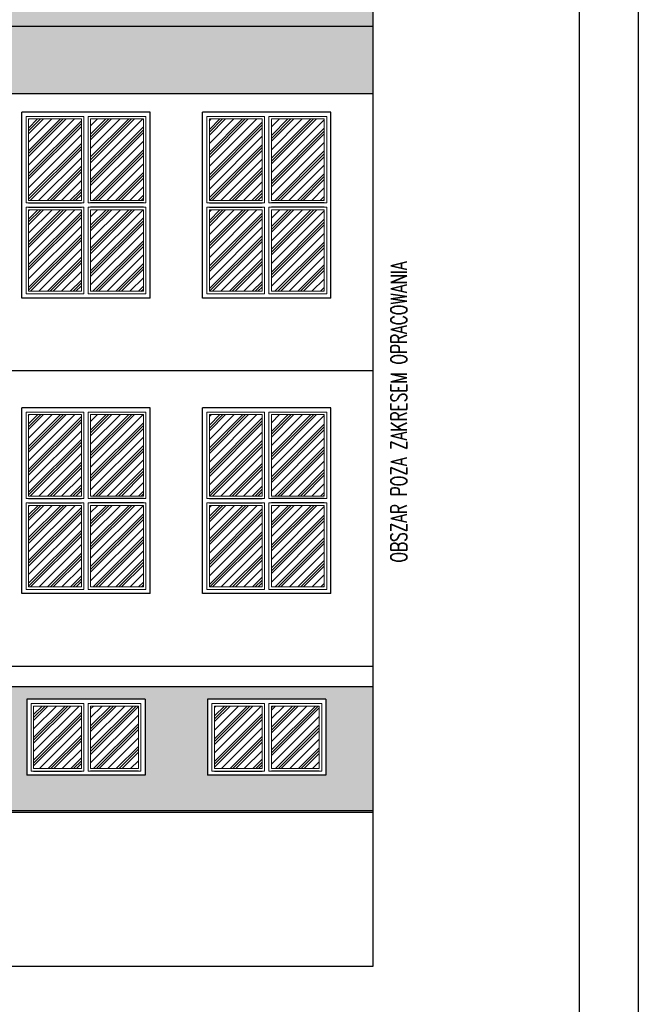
# Model space of a CAD drawing. Header units: millimetres. Extents: x 31969 to 285678, y -69766 to -1123.
# Tile 97 of 102: x 152675 to 153407, y -4035 to -2869. Entities that reach past the tile are written whole.
import ezdxf
from ezdxf.lldxf.tags import DXFTag

# ---------------------------------------------------------------- set-up
doc = ezdxf.new("R2010")
doc.units = ezdxf.units.MM
for name, color, linetype in [('a-elewacja 1', 1, 'Continuous'), ('a-elewacje', 1, 'Continuous'), ('a-izolacja 1', 3, 'Continuous'), ('a-opis 1', 3, 'Continuous'), ('a-opis 2', 1, 'Continuous'), ('a-przerywana 2', 3, 'Continuous'), ('a-szraf', 252, 'Continuous'), ('a-szraf 1', 250, 'Continuous')]:
    doc.layers.add(name, color=color, linetype=linetype)
doc.layers.add('a-elewacja 3', color=3, linetype='Continuous', lineweight=20)
doc.styles.add('RS01507', font='romans.shx', dxfattribs={"width": 0.7, "height": 0.15})
tags = doc.linetypes.add('DASHED', pattern=[0.75, 0.5, -0.25]).pattern_tags.tags
tags[6:7] = [DXFTag(74, 4), DXFTag(75, 0), DXFTag(340, '0'), DXFTag(46, 1.0), DXFTag(50, 0.0), DXFTag(44, 0.0), DXFTag(45, 0.0)]
tags[4:5] = [DXFTag(74, 4), DXFTag(75, 0), DXFTag(340, '0'), DXFTag(46, 1.0), DXFTag(50, 0.0), DXFTag(44, 0.0), DXFTag(45, 0.0)]

msp = doc.modelspace()

# ---------------------------------------------------------------- hatches: boundary and pattern name
at = {"layer": 'a-szraf', "ltscale": 30}
h = msp.add_hatch(dxfattribs=at)
h.set_pattern_fill('DOTS', color=256, scale=1.5)
h.set_pattern_definition([(0, (0, 2695.0651), (1.190625, 2.38125), [0, -2.38125])])
h.paths.add_polyline_path([(153093.32, -2796.84), (149660.32, -2796.84), (149660.32, -2851.84), (153093.32, -2851.84)])
h.paths.add_polyline_path([(153093.32, -2851.84), (149660.32, -2851.84), (149660.32, -2861.88), (153093.32, -2861.88)])
h.paths.add_polyline_path([(153093.32, -2861.88), (150870.98, -2861.88), (150870.98, -2876.88), (153093.32, -2876.88)])
h.paths.add_polyline_path([(150870.98, -2861.88), (150860.98, -2861.88), (150860.98, -2880.6, 1), (150870.98, -2880.6)])
h.paths.add_polyline_path([(150860.98, -2861.88), (149660.32, -2861.88), (149660.32, -2876.88), (150860.98, -2876.88)])
h.paths.add_polyline_path([(150870.98, -2880.6, -1), (150860.98, -2880.6), (150860.98, -2891.62), (150870.98, -2891.62)])
h.paths.add_polyline_path([(150870.98, -2891.62), (150860.98, -2891.62), (150860.98, -2996.88), (150870.98, -2996.88)])
h.paths.add_polyline_path([(150870.98, -2996.88), (150860.98, -2996.88), (150860.98, -3116.88), (150870.98, -3116.88)])
h.paths.add_polyline_path([(150870.98, -3116.88), (150860.98, -3116.88), (150860.98, -3236.88), (150870.98, -3236.88)])
h.paths.add_polyline_path([(150870.98, -3236.88), (150860.98, -3236.88), (150860.98, -3284.88), (150870.98, -3284.88)])
h.paths.add_polyline_path([(150870.98, -3284.88), (150860.98, -3284.88), (150860.98, -3356.88), (150870.98, -3356.88)])
h.paths.add_polyline_path([(150870.98, -3356.88), (150860.98, -3356.88), (150860.98, -3476.88), (150870.98, -3476.88)])
h.paths.add_polyline_path([(150870.98, -3476.88), (150860.98, -3476.88), (150860.98, -3596.88), (150870.98, -3596.88)])
h.paths.add_polyline_path([(150870.98, -3596.88), (150860.98, -3596.88), (150860.98, -3634.88), (150870.98, -3634.88)])
h.paths.add_polyline_path([(150870.98, -3634.88), (150860.98, -3634.88), (150860.98, -3716.88), (150870.98, -3716.88)])
h.paths.add_polyline_path([(150870.98, -3716.88), (150860.98, -3716.88), (150860.98, -3775.33, -1), (150870.98, -3775.33)])
h.paths.add_polyline_path([(150860.98, -3775.33), (150860.98, -3787.77, -1), (150870.98, -3787.77), (150870.98, -3775.33, 1)])
h.paths.add_polyline_path([(150860.98, -3787.77, 1), (150870.98, -3787.77, 1)])
at = {"layer": 'a-szraf', "ltscale": 100}
h = msp.add_hatch(dxfattribs=at)
h.set_pattern_fill('DOTS', color=256, scale=3)
h.set_pattern_definition([(0, (0, 2695.065), (2.38125, 4.7625), [0, -4.7625])])
h.paths.add_polyline_path([(153093.32, -2876.88), (150870.98, -2876.88), (150870.98, -2956.88), (153093.32, -2956.88)])
h.paths.add_polyline_path([(150860.98, -2876.88), (150646.32, -2876.88), (150646.32, -2953.88), (150860.98, -2953.88)])
h.paths.add_polyline_path([(150616.32, -2876.88), (149695.32, -2876.88), (149695.32, -2953.88), (150616.32, -2953.88)])
h.paths.add_polyline_path([(150646.32, -2876.88), (150616.32, -2876.88), (150616.32, -2953.88), (150646.32, -2953.88)])
h.paths.add_polyline_path([(150860.98, -3658.88), (149695.32, -3658.88), (149695.32, -3805.88), (152089.32, -3805.88), (152089.32, -3775.88), (152117.32, -3775.88), (152117.32, -3763.88), (151999.32, -3763.88), (151999.32, -3673.88), (152117.32, -3673.88), (152117.32, -3658.88), (150870.98, -3658.88), (150870.98, -3787.77, -1), (150860.98, -3787.77)])
h.paths.add_polyline_path([(150011.04, -3733.88), (149921.04, -3733.88), (149921.04, -3673.88), (150011.04, -3673.88)], flags=16)
h.paths.add_polyline_path([(150083.18, -3709.88), (150083.18, -3675.88), (150117.18, -3675.88), (150117.18, -3709.88)], flags=16)
h.paths.add_polyline_path([(150006.04, -3728.88), (149926.04, -3728.88), (149926.04, -3678.88), (150006.04, -3678.88)], flags=0)
h.paths.add_polyline_path([(150086.18, -3706.88), (150086.18, -3678.88), (150114.18, -3678.88), (150114.18, -3706.88)], flags=0)
h.paths.add_polyline_path([(150003.04, -3725.88), (149929.04, -3725.88), (149929.04, -3681.88), (150003.04, -3681.88)], flags=0)
h.paths.add_polyline_path([(150249.32, -3673.88), (150389.32, -3673.88), (150389.32, -3763.88), (150249.32, -3763.88)], flags=16)
h.paths.add_polyline_path([(150254.32, -3678.88), (150316.82, -3678.88), (150316.82, -3758.88), (150254.32, -3758.88)], flags=0)
h.paths.add_polyline_path([(150257.32, -3681.88), (150313.82, -3681.88), (150313.82, -3755.88), (150257.32, -3755.88)], flags=0)
h.paths.add_polyline_path([(150321.82, -3678.88), (150384.32, -3678.88), (150384.32, -3758.88), (150321.82, -3758.88)], flags=0)
h.paths.add_polyline_path([(150324.82, -3681.88), (150381.32, -3681.88), (150381.32, -3755.88), (150324.82, -3755.88)], flags=0)
h.paths.add_polyline_path([(150443.32, -3673.88), (150583.32, -3673.88), (150583.32, -3763.88), (150443.32, -3763.88)], flags=16)
h.paths.add_polyline_path([(150448.32, -3678.88), (150510.82, -3678.88), (150510.82, -3758.88), (150448.32, -3758.88)], flags=0)
h.paths.add_polyline_path([(150451.32, -3681.88), (150507.82, -3681.88), (150507.82, -3755.88), (150451.32, -3755.88)], flags=0)
h.paths.add_polyline_path([(150515.82, -3678.88), (150578.32, -3678.88), (150578.32, -3758.88), (150515.82, -3758.88)], flags=0)
h.paths.add_polyline_path([(150518.82, -3681.88), (150575.32, -3681.88), (150575.32, -3755.88), (150518.82, -3755.88)], flags=0)
h.paths.add_polyline_path([(150621.32, -3715.88), (150621.32, -3675.88), (150651.32, -3675.88), (150651.32, -3715.88)], flags=16)
h.paths.add_polyline_path([(150624.32, -3712.88), (150624.32, -3678.88), (150648.32, -3678.88), (150648.32, -3712.88)], flags=0)
h.paths.add_polyline_path([(150689.32, -3673.88), (150829.32, -3673.88), (150829.32, -3763.88), (150689.32, -3763.88)], flags=16)
h.paths.add_polyline_path([(150694.32, -3678.88), (150756.82, -3678.88), (150756.82, -3758.88), (150694.32, -3758.88)], flags=0)
h.paths.add_polyline_path([(150697.32, -3681.88), (150753.82, -3681.88), (150753.82, -3755.88), (150697.32, -3755.88)], flags=0)
h.paths.add_polyline_path([(150761.82, -3678.88), (150824.32, -3678.88), (150824.32, -3758.88), (150761.82, -3758.88)], flags=0)
h.paths.add_polyline_path([(150764.82, -3681.88), (150821.32, -3681.88), (150821.32, -3755.88), (150764.82, -3755.88)], flags=0)
h.paths.add_polyline_path([(150904.32, -3673.88), (151044.32, -3673.88), (151044.32, -3763.88), (150904.32, -3763.88)], flags=16)
h.paths.add_polyline_path([(150909.32, -3678.88), (150971.82, -3678.88), (150971.82, -3758.88), (150909.32, -3758.88)], flags=0)
h.paths.add_polyline_path([(150912.32, -3681.88), (150968.82, -3681.88), (150968.82, -3755.88), (150912.32, -3755.88)], flags=0)
h.paths.add_polyline_path([(150976.82, -3678.88), (151039.32, -3678.88), (151039.32, -3758.88), (150976.82, -3758.88)], flags=0)
h.paths.add_polyline_path([(150979.82, -3681.88), (151036.32, -3681.88), (151036.32, -3755.88), (150979.82, -3755.88)], flags=0)
h.paths.add_polyline_path([(151118.32, -3673.88), (151258.32, -3673.88), (151258.32, -3763.88), (151118.32, -3763.88)], flags=16)
h.paths.add_polyline_path([(151123.32, -3678.88), (151185.82, -3678.88), (151185.82, -3758.88), (151123.32, -3758.88)], flags=0)
h.paths.add_polyline_path([(151126.32, -3681.88), (151182.82, -3681.88), (151182.82, -3755.88), (151126.32, -3755.88)], flags=0)
h.paths.add_polyline_path([(151190.82, -3678.88), (151253.32, -3678.88), (151253.32, -3758.88), (151190.82, -3758.88)], flags=0)
h.paths.add_polyline_path([(151193.82, -3681.88), (151250.32, -3681.88), (151250.32, -3755.88), (151193.82, -3755.88)], flags=0)
h.paths.add_polyline_path([(151332.32, -3673.88), (151472.32, -3673.88), (151472.32, -3763.88), (151332.32, -3763.88)], flags=16)
h.paths.add_polyline_path([(151337.32, -3678.88), (151399.82, -3678.88), (151399.82, -3758.88), (151337.32, -3758.88)], flags=0)
h.paths.add_polyline_path([(151340.32, -3681.88), (151396.82, -3681.88), (151396.82, -3755.88), (151340.32, -3755.88)], flags=0)
h.paths.add_polyline_path([(151404.82, -3678.88), (151467.32, -3678.88), (151467.32, -3758.88), (151404.82, -3758.88)], flags=0)
h.paths.add_polyline_path([(151407.82, -3681.88), (151464.32, -3681.88), (151464.32, -3755.88), (151407.82, -3755.88)], flags=0)
h.paths.add_polyline_path([(151580.32, -3673.88), (151720.32, -3673.88), (151720.32, -3763.88), (151580.32, -3763.88)], flags=16)
h.paths.add_polyline_path([(151585.32, -3678.88), (151647.82, -3678.88), (151647.82, -3758.88), (151585.32, -3758.88)], flags=0)
h.paths.add_polyline_path([(151588.32, -3681.88), (151644.82, -3681.88), (151644.82, -3755.88), (151588.32, -3755.88)], flags=0)
h.paths.add_polyline_path([(151652.82, -3678.88), (151715.32, -3678.88), (151715.32, -3758.88), (151652.82, -3758.88)], flags=0)
h.paths.add_polyline_path([(151655.82, -3681.88), (151712.32, -3681.88), (151712.32, -3755.88), (151655.82, -3755.88)], flags=0)
h.paths.add_polyline_path([(151785.32, -3673.88), (151925.32, -3673.88), (151925.32, -3763.88), (151785.32, -3763.88)], flags=16)
h.paths.add_polyline_path([(151790.32, -3678.88), (151852.82, -3678.88), (151852.82, -3758.88), (151790.32, -3758.88)], flags=0)
h.paths.add_polyline_path([(151793.32, -3681.88), (151849.82, -3681.88), (151849.82, -3755.88), (151793.32, -3755.88)], flags=0)
h.paths.add_polyline_path([(151857.82, -3678.88), (151920.32, -3678.88), (151920.32, -3758.88), (151857.82, -3758.88)], flags=0)
h.paths.add_polyline_path([(151860.82, -3681.88), (151917.32, -3681.88), (151917.32, -3755.88), (151860.82, -3755.88)], flags=0)
h.paths.add_polyline_path([(152213.32, -3673.88), (152247.32, -3673.88), (152247.32, -3658.88), (152124.32, -3658.88), (152124.32, -3673.88), (152139.32, -3673.88), (152139.32, -3763.88), (152124.32, -3763.88), (152124.32, -3775.88), (152247.32, -3775.88), (152247.32, -3763.88), (152213.32, -3763.88)])
h.paths.add_polyline_path([(152377.32, -3658.88), (152254.32, -3658.88), (152254.32, -3673.88), (152353.32, -3673.88), (152353.32, -3763.88), (152254.32, -3763.88), (152254.32, -3775.88), (152377.32, -3775.88)])
h.paths.add_polyline_path([(152448.32, -3673.88), (152507.32, -3673.88), (152507.32, -3658.88), (152384.32, -3658.88), (152384.32, -3775.88), (152507.32, -3775.88), (152507.32, -3763.88), (152448.32, -3763.88)])
h.paths.add_polyline_path([(152637.32, -3658.88), (152514.32, -3658.88), (152514.32, -3673.88), (152588.32, -3673.88), (152588.32, -3763.88), (152514.32, -3763.88), (152514.32, -3775.88), (152637.32, -3775.88)])
h.paths.add_polyline_path([(153093.32, -3658.88), (152644.32, -3658.88), (152644.32, -3775.88), (152672.32, -3775.88), (152672.32, -3805.88), (153093.32, -3805.88)])
h.paths.add_polyline_path([(152823.32, -3763.88), (152683.32, -3763.88), (152683.32, -3673.88), (152823.32, -3673.88)], flags=16)
h.paths.add_polyline_path([(152818.32, -3758.88), (152755.82, -3758.88), (152755.82, -3678.88), (152818.32, -3678.88)], flags=0)
h.paths.add_polyline_path([(152815.32, -3755.88), (152758.82, -3755.88), (152758.82, -3681.88), (152815.32, -3681.88)], flags=0)
h.paths.add_polyline_path([(152897.32, -3763.88), (152897.32, -3673.88), (153037.32, -3673.88), (153037.32, -3763.88)], flags=16)
h.paths.add_polyline_path([(152902.32, -3758.88), (152902.32, -3678.88), (152964.82, -3678.88), (152964.82, -3758.88)], flags=0)
h.paths.add_polyline_path([(152905.32, -3755.88), (152905.32, -3681.88), (152961.82, -3681.88), (152961.82, -3755.88)], flags=0)
h.paths.add_polyline_path([(152750.82, -3758.88), (152688.32, -3758.88), (152688.32, -3678.88), (152750.82, -3678.88)], flags=0)
h.paths.add_polyline_path([(152747.82, -3755.88), (152691.32, -3755.88), (152691.32, -3681.88), (152747.82, -3681.88)], flags=0)
h.paths.add_polyline_path([(152969.82, -3758.88), (152969.82, -3678.88), (153032.32, -3678.88), (153032.32, -3758.88)], flags=0)
h.paths.add_polyline_path([(152972.82, -3755.88), (152972.82, -3681.88), (153029.32, -3681.88), (153029.32, -3755.88)], flags=0)
h.paths.add_polyline_path([(152672.32, -3775.88), (152089.32, -3775.88), (152089.32, -3805.88), (152672.32, -3805.88)])
at = {"layer": 'a-szraf 1', "ltscale": 15}
h = msp.add_hatch(dxfattribs=at)
h.set_pattern_fill('PLASTI', color=256, scale=3, angle=45)
h.set_pattern_definition([(45, (0, 2695.065), (-13.4703842, 13.4703842), []), (45, (-1.684, 2696.749), (-13.4703842, 13.4703842), []), (45, (-3.368, 2698.433), (-13.4703842, 13.4703842), []), (45, (-8.419, 2703.484), (-13.4703842, 13.4703842), [])])
h.paths.add_polyline_path([(152063.82, -3681.88), (152007.32, -3681.88), (152007.32, -3755.88), (152063.82, -3755.88)])
h.paths.add_polyline_path([(152117.32, -3681.88), (152074.82, -3681.88), (152074.82, -3755.88), (152117.32, -3755.88)])
h.paths.add_polyline_path([(152131.32, -3681.88), (152124.32, -3681.88), (152124.32, -3755.88), (152131.32, -3755.88)])
h.paths.add_polyline_path([(152247.32, -3681.88), (152221.32, -3681.88), (152221.32, -3755.88), (152247.32, -3755.88)])
h.paths.add_polyline_path([(152277.82, -3681.88), (152254.32, -3681.88), (152254.32, -3755.88), (152277.82, -3755.88)])
h.paths.add_polyline_path([(152345.32, -3681.88), (152288.82, -3681.88), (152288.82, -3755.88), (152345.32, -3755.88)])
h.paths.add_polyline_path([(152507.32, -3681.88), (152456.32, -3681.88), (152456.32, -3755.88), (152507.32, -3755.88)])
h.paths.add_polyline_path([(152747.82, -3681.88), (152691.32, -3681.88), (152691.32, -3755.88), (152747.82, -3755.88)])
h.paths.add_polyline_path([(152815.32, -3681.88), (152758.82, -3681.88), (152758.82, -3755.88), (152815.32, -3755.88)])
h.paths.add_polyline_path([(152961.82, -3681.88), (152905.32, -3681.88), (152905.32, -3755.88), (152961.82, -3755.88)])
h.paths.add_polyline_path([(153029.32, -3681.88), (152972.82, -3681.88), (152972.82, -3755.88), (153029.32, -3755.88)])
h.paths.add_polyline_path([(152576.32, -2986.88), (152523.82, -2986.88), (152523.82, -3083.38), (152576.32, -3083.38)])
h.paths.add_polyline_path([(152512.82, -2986.88), (152460.32, -2986.88), (152460.32, -3083.38), (152512.82, -3083.38)])
h.paths.add_polyline_path([(152576.32, -3094.38), (152460.32, -3094.38), (152460.32, -3135.88), (152576.32, -3135.88)])
h.paths.add_polyline_path([(152576.32, -3336.88), (152523.82, -3336.88), (152523.82, -3433.38), (152576.32, -3433.38)])
h.paths.add_polyline_path([(152512.82, -3336.88), (152460.32, -3336.88), (152460.32, -3433.38), (152512.82, -3433.38)])
h.paths.add_polyline_path([(152576.32, -3444.38), (152460.32, -3444.38), (152460.32, -3485.88), (152576.32, -3485.88)])
h.paths.add_polyline_path([(152747.82, -3444.38), (152685.32, -3444.38), (152685.32, -3540.88), (152747.82, -3540.88)])
h.paths.add_polyline_path([(152821.32, -3444.38), (152758.82, -3444.38), (152758.82, -3540.88), (152821.32, -3540.88)])
h.paths.add_polyline_path([(152821.32, -3336.88), (152758.82, -3336.88), (152758.82, -3433.38), (152821.32, -3433.38)])
h.paths.add_polyline_path([(152747.82, -3336.88), (152685.32, -3336.88), (152685.32, -3433.38), (152747.82, -3433.38)])
h.paths.add_polyline_path([(152747.82, -3094.38), (152685.32, -3094.38), (152685.32, -3190.88), (152747.82, -3190.88)])
h.paths.add_polyline_path([(152821.32, -3094.38), (152758.82, -3094.38), (152758.82, -3190.88), (152821.32, -3190.88)])
h.paths.add_polyline_path([(152821.32, -2986.88), (152758.82, -2986.88), (152758.82, -3083.38), (152821.32, -3083.38)])
h.paths.add_polyline_path([(152747.82, -2986.88), (152685.32, -2986.88), (152685.32, -3083.38), (152747.82, -3083.38)])
h.paths.add_polyline_path([(152961.82, -2986.88), (152899.32, -2986.88), (152899.32, -3083.38), (152961.82, -3083.38)])
h.paths.add_polyline_path([(153035.32, -2986.88), (152972.82, -2986.88), (152972.82, -3083.38), (153035.32, -3083.38)])
h.paths.add_polyline_path([(153035.32, -3094.38), (152972.82, -3094.38), (152972.82, -3190.88), (153035.32, -3190.88)])
h.paths.add_polyline_path([(152961.82, -3094.38), (152899.32, -3094.38), (152899.32, -3190.88), (152961.82, -3190.88)])
h.paths.add_polyline_path([(152961.82, -3336.88), (152899.32, -3336.88), (152899.32, -3433.38), (152961.82, -3433.38)])
h.paths.add_polyline_path([(153035.32, -3336.88), (152972.82, -3336.88), (152972.82, -3433.38), (153035.32, -3433.38)])
h.paths.add_polyline_path([(153035.32, -3444.38), (152972.82, -3444.38), (152972.82, -3540.88), (153035.32, -3540.88)])
h.paths.add_polyline_path([(152961.82, -3444.38), (152899.32, -3444.38), (152899.32, -3540.88), (152961.82, -3540.88)])
h.paths.add_polyline_path([(152523.82, -3755.88), (152580.32, -3755.88), (152580.32, -3681.88), (152523.82, -3681.88)], flags=0)

# ---------------------------------------------------------------- linework, layer by layer
at = {"layer": 'a-elewacja 1', "linetype": 'DASHED', "ltscale": 40}
for p, q in [((153093.32, -3989.88), (153093.32, -2744.47)), ((152433.32, -3989.88), (153093.32, -3989.88))]:
    msp.add_line(p, q, dxfattribs=at)
at = {"layer": 'a-elewacja 1', "ltscale": 100}
for p, q in [((150870.98, -2876.88), (153093.32, -2876.88)), ((150870.98, -2956.88), (153093.32, -2956.88)), ((152644.32, -3658.88), (153093.32, -3658.88)), ((152823.32, -3673.88), (152683.32, -3673.88)), ((152683.32, -3673.88), (152683.32, -3763.88)), ((152823.32, -3673.88), (152823.32, -3763.88)), ((153037.32, -3673.88), (152897.32, -3673.88)), ((152897.32, -3673.88), (152897.32, -3763.88)), ((153037.32, -3673.88), (153037.32, -3763.88)), ((152823.32, -3763.88), (152683.32, -3763.88)), ((153037.32, -3763.88), (152897.32, -3763.88)), ((153093.32, -3805.88), (149695.32, -3805.88)), ((153093.32, -3807.88), (149695.33, -3807.88))]:
    msp.add_line(p, q, dxfattribs=at)
at = {"layer": 'a-elewacja 3'}
for p, q in [((152685.32, -3083.38), (152685.32, -2986.88)), ((152685.32, -2986.88), (152747.82, -2986.88)), ((152747.82, -2986.88), (152747.82, -3083.38)), ((152758.82, -2986.88), (152821.32, -2986.88)), ((152758.82, -3083.38), (152758.82, -2986.88)), ((152821.32, -2986.88), (152821.32, -3083.38)), ((152899.32, -3083.38), (152899.32, -2986.88)), ((152899.32, -2986.88), (152961.82, -2986.88)), ((152961.82, -2986.88), (152961.82, -3083.38)), ((152972.82, -2986.88), (153035.32, -2986.88)), ((152972.82, -3083.38), (152972.82, -2986.88)), ((153035.32, -2986.88), (153035.32, -3083.38)), ((152747.82, -3083.38), (152685.32, -3083.38)), ((152821.32, -3083.38), (152758.82, -3083.38)), ((152961.82, -3083.38), (152899.32, -3083.38)), ((153035.32, -3083.38), (152972.82, -3083.38)), ((152747.82, -3094.38), (152685.32, -3094.38)), ((152685.32, -3094.38), (152685.32, -3190.88)), ((152747.82, -3190.88), (152747.82, -3094.38)), ((152821.32, -3094.38), (152758.82, -3094.38)), ((152758.82, -3094.38), (152758.82, -3190.88)), ((152821.32, -3190.88), (152821.32, -3094.38)), ((152961.82, -3094.38), (152899.32, -3094.38)), ((152899.32, -3094.38), (152899.32, -3190.88)), ((152961.82, -3190.88), (152961.82, -3094.38)), ((153035.32, -3094.38), (152972.82, -3094.38)), ((152972.82, -3094.38), (152972.82, -3190.88)), ((153035.32, -3190.88), (153035.32, -3094.38)), ((152685.32, -3190.88), (152747.82, -3190.88)), ((152758.82, -3190.88), (152821.32, -3190.88)), ((152899.32, -3190.88), (152961.82, -3190.88)), ((152972.82, -3190.88), (153035.32, -3190.88)), ((152685.32, -3433.38), (152685.32, -3336.88)), ((152685.32, -3336.88), (152747.82, -3336.88)), ((152747.82, -3336.88), (152747.82, -3433.38)), ((152758.82, -3336.88), (152821.32, -3336.88)), ((152758.82, -3433.38), (152758.82, -3336.88)), ((152821.32, -3336.88), (152821.32, -3433.38)), ((152899.32, -3433.38), (152899.32, -3336.88)), ((152899.32, -3336.88), (152961.82, -3336.88)), ((152961.82, -3336.88), (152961.82, -3433.38)), ((152972.82, -3336.88), (153035.32, -3336.88)), ((152972.82, -3433.38), (152972.82, -3336.88)), ((153035.32, -3336.88), (153035.32, -3433.38)), ((152747.82, -3433.38), (152685.32, -3433.38)), ((152821.32, -3433.38), (152758.82, -3433.38)), ((152961.82, -3433.38), (152899.32, -3433.38)), ((153035.32, -3433.38), (152972.82, -3433.38)), ((152747.82, -3444.38), (152685.32, -3444.38)), ((152685.32, -3444.38), (152685.32, -3540.88)), ((152747.82, -3540.88), (152747.82, -3444.38)), ((152821.32, -3444.38), (152758.82, -3444.38)), ((152758.82, -3444.38), (152758.82, -3540.88)), ((152821.32, -3540.88), (152821.32, -3444.38)), ((152961.82, -3444.38), (152899.32, -3444.38)), ((152899.32, -3444.38), (152899.32, -3540.88)), ((152961.82, -3540.88), (152961.82, -3444.38)), ((153035.32, -3444.38), (152972.82, -3444.38)), ((152972.82, -3444.38), (152972.82, -3540.88)), ((153035.32, -3540.88), (153035.32, -3444.38)), ((152685.32, -3540.88), (152747.82, -3540.88)), ((152758.82, -3540.88), (152821.32, -3540.88)), ((152899.32, -3540.88), (152961.82, -3540.88)), ((152972.82, -3540.88), (153035.32, -3540.88)), ((152691.32, -3755.88), (152691.32, -3681.88)), ((152691.32, -3681.88), (152747.82, -3681.88)), ((152747.82, -3681.88), (152747.82, -3755.88)), ((152758.82, -3681.88), (152815.32, -3681.88)), ((152758.82, -3755.88), (152758.82, -3681.88)), ((152815.32, -3681.88), (152815.32, -3755.88)), ((152905.32, -3755.88), (152905.32, -3681.88)), ((152905.32, -3681.88), (152961.82, -3681.88)), ((152961.82, -3681.88), (152961.82, -3755.88)), ((152972.82, -3681.88), (153029.32, -3681.88)), ((152972.82, -3755.88), (152972.82, -3681.88)), ((153029.32, -3681.88), (153029.32, -3755.88)), ((152747.82, -3755.88), (152691.32, -3755.88)), ((152815.32, -3755.88), (152758.82, -3755.88)), ((152961.82, -3755.88), (152905.32, -3755.88)), ((153029.32, -3755.88), (152972.82, -3755.88))]:
    msp.add_line(p, q, dxfattribs=at)
for points in [[(152750.82, -2983.88), (152750.82, -3086.38), (152682.32, -3086.38), (152682.32, -2983.88), (152750.82, -2983.88)], [(152755.82, -2983.88), (152824.32, -2983.88), (152824.32, -3086.38), (152755.82, -3086.38), (152755.82, -2983.88)], [(152964.82, -2983.88), (152964.82, -3086.38), (152896.32, -3086.38), (152896.32, -2983.88), (152964.82, -2983.88)], [(152969.82, -2983.88), (153038.32, -2983.88), (153038.32, -3086.38), (152969.82, -3086.38), (152969.82, -2983.88)], [(152750.82, -3193.88), (152750.82, -3091.38), (152682.32, -3091.38), (152682.32, -3193.88), (152750.82, -3193.88)], [(152755.82, -3193.88), (152824.32, -3193.88), (152824.32, -3091.38), (152755.82, -3091.38), (152755.82, -3193.88)], [(152964.82, -3193.88), (152964.82, -3091.38), (152896.32, -3091.38), (152896.32, -3193.88), (152964.82, -3193.88)], [(152969.82, -3193.88), (153038.32, -3193.88), (153038.32, -3091.38), (152969.82, -3091.38), (152969.82, -3193.88)], [(152750.82, -3333.88), (152750.82, -3436.38), (152682.32, -3436.38), (152682.32, -3333.88), (152750.82, -3333.88)], [(152755.82, -3333.88), (152824.32, -3333.88), (152824.32, -3436.38), (152755.82, -3436.38), (152755.82, -3333.88)], [(152964.82, -3333.88), (152964.82, -3436.38), (152896.32, -3436.38), (152896.32, -3333.88), (152964.82, -3333.88)], [(152969.82, -3333.88), (153038.32, -3333.88), (153038.32, -3436.38), (152969.82, -3436.38), (152969.82, -3333.88)], [(152750.82, -3543.88), (152750.82, -3441.38), (152682.32, -3441.38), (152682.32, -3543.88), (152750.82, -3543.88)], [(152755.82, -3543.88), (152824.32, -3543.88), (152824.32, -3441.38), (152755.82, -3441.38), (152755.82, -3543.88)], [(152964.82, -3543.88), (152964.82, -3441.38), (152896.32, -3441.38), (152896.32, -3543.88), (152964.82, -3543.88)], [(152969.82, -3543.88), (153038.32, -3543.88), (153038.32, -3441.38), (152969.82, -3441.38), (152969.82, -3543.88)], [(152750.82, -3678.88), (152750.82, -3758.88), (152688.32, -3758.88), (152688.32, -3678.88), (152750.82, -3678.88)], [(152755.82, -3678.88), (152818.32, -3678.88), (152818.32, -3758.88), (152755.82, -3758.88), (152755.82, -3678.88)], [(152964.82, -3678.88), (152964.82, -3758.88), (152902.32, -3758.88), (152902.32, -3678.88), (152964.82, -3678.88)], [(152969.82, -3678.88), (153032.32, -3678.88), (153032.32, -3758.88), (152969.82, -3758.88), (152969.82, -3678.88)]]:
    msp.add_lwpolyline(points, dxfattribs=at)
at = {"layer": 'a-elewacje'}
for p, q in [((152829.32, -2978.88), (152677.32, -2978.88)), ((152677.32, -3198.88), (152677.32, -2978.88)), ((152829.32, -3198.88), (152829.32, -2978.88)), ((153043.32, -2978.88), (152891.32, -2978.88)), ((152891.32, -3198.88), (152891.32, -2978.88)), ((153043.32, -3198.88), (153043.32, -2978.88)), ((152829.32, -3198.88), (152677.32, -3198.88)), ((153043.32, -3198.88), (152891.32, -3198.88)), ((152829.32, -3328.88), (152677.32, -3328.88)), ((152677.32, -3548.88), (152677.32, -3328.88)), ((152829.32, -3548.88), (152829.32, -3328.88)), ((153043.32, -3328.88), (152891.32, -3328.88)), ((152891.32, -3548.88), (152891.32, -3328.88)), ((153043.32, -3548.88), (153043.32, -3328.88)), ((152829.32, -3548.88), (152677.32, -3548.88)), ((153043.32, -3548.88), (152891.32, -3548.88))]:
    msp.add_line(p, q, dxfattribs=at)
at = {"layer": 'a-izolacja 1'}
for p, q in [((152685.32, -3086.38), (152747.82, -3086.38)), ((152821.32, -3086.38), (152758.82, -3086.38)), ((152899.32, -3086.38), (152961.82, -3086.38)), ((153035.32, -3086.38), (152972.82, -3086.38)), ((152685.32, -3091.38), (152747.82, -3091.38)), ((152821.32, -3091.38), (152758.82, -3091.38)), ((152899.32, -3091.38), (152961.82, -3091.38)), ((153035.32, -3091.38), (152972.82, -3091.38)), ((152685.32, -3436.38), (152747.82, -3436.38)), ((152821.32, -3436.38), (152758.82, -3436.38)), ((152899.32, -3436.38), (152961.82, -3436.38)), ((153035.32, -3436.38), (152972.82, -3436.38)), ((152685.32, -3441.38), (152747.82, -3441.38)), ((152821.32, -3441.38), (152758.82, -3441.38)), ((152899.32, -3441.38), (152961.82, -3441.38)), ((153035.32, -3441.38), (152972.82, -3441.38)), ((152691.32, -3758.88), (152747.82, -3758.88)), ((152815.32, -3758.88), (152758.82, -3758.88)), ((152905.32, -3758.88), (152961.82, -3758.88)), ((153029.32, -3758.88), (152972.82, -3758.88))]:
    msp.add_line(p, q, dxfattribs=at)
at = {"layer": 'a-opis 2', "ltscale": 2}
for points in [[(153407.15, -5215.5), (149207.15, -5215.5), (149207.15, -2245.5), (153407.15, -2245.5)], [(149457.15, -2315.5), (153337.15, -2315.5), (153337.15, -5145.5), (149457.15, -5145.5)]]:
    msp.add_lwpolyline(points, close=True, dxfattribs=at)
at = {"layer": 'a-przerywana 2', "linetype": 'DASHED', "lineweight": 25, "ltscale": 50}
for p, q in [((149695.32, -3284.88), (153093.32, -3284.88)), ((149695.32, -3634.88), (153093.32, -3634.88))]:
    msp.add_line(p, q, dxfattribs=at)

# ---------------------------------------------------------------- texts
at = {"layer": 'a-opis 1', "ltscale": 40, "style": 'RS01507', "width": 0.7}
msp.add_text('OBSZAR POZA ZAKRESEM OPRACOWANIA', height=18.9125, rotation=90, dxfattribs=at).set_placement((153133.05, -3511.95))

doc.saveas('drawing.dxf')
